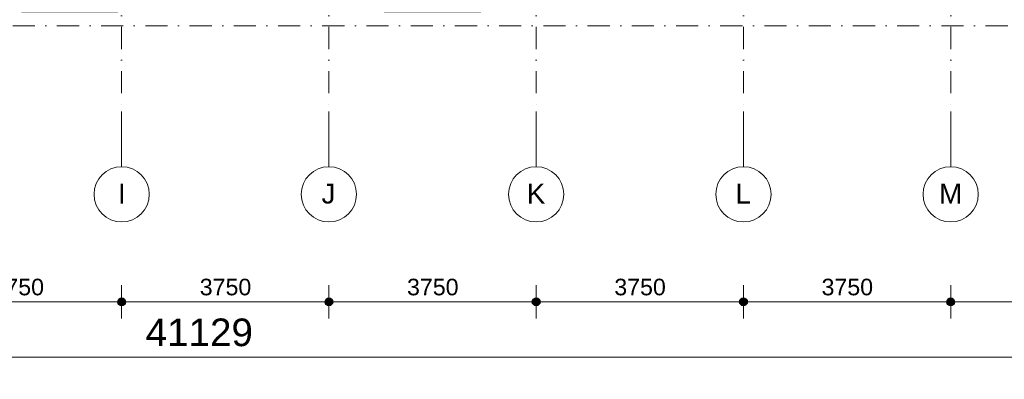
# Model space of a CAD drawing. Header units: millimetres. Extents: x 1557 to 319405, y -11609 to 73584.
# Tile 29 of 103: x 208792 to 226607, y -11609 to -5104. Entities that reach past the tile are written whole.
import ezdxf

# ---------------------------------------------------------------- set-up
doc = ezdxf.new("R2010")
doc.units = ezdxf.units.MM
doc.linetypes.add('RR_Level', pattern=[800, 400, -200, 0, -200])
for name, color, linetype, lineweight in [('A-____-____-DIMS', 211, 'Continuous', 9), ('A-____-____-DIMS-200', 211, 'Continuous', 9), ('A-GLAZ-CWMG-OTLN', 51, 'Continuous', 13), ('S-GRID-____-IDEN', 1, 'Continuous', 13), ('S-GRID-____-OTLN', 1, 'Continuous', 9)]:
    doc.layers.add(name, color=color, linetype=linetype, lineweight=lineweight)
doc.styles.add('Arial', font='arial.ttf', dxfattribs={"height": 360})
doc.styles.add('Arial_2', font='arial.ttf', dxfattribs={"height": 300})
doc.styles.add('Arial_5', font='arial.ttf', dxfattribs={"height": 500})
doc.dimstyles.new('1_5mm_interne_maten_en_details', dxfattribs={"dimscale": 304.8, "dimtxt": 1.004192, "dimasz": 1.83727, "dimexe": 0.984252, "dimexo": 0.0625, "dimgap": 0.098425, "dimtad": 1, "dimdec": 0, "dimlfac": 304.8, "dimzin": 0, "dimdsep": 46, "dimtxsty": 'Arial_2', "dimblk1": 'DOTSMALL', "dimblk2": 'DOTSMALL', "dimsah": 1, "dimcen": 0.09, "dimdle": 1.181102, "dimazin": 0, "dimtfac": 1, "dimtdec": 4, "dimtix": 1, "dimtmove": 0, "dimatfit": 3, "dimfxl": 0.003229, "dimfxlon": 1, "dimtvp": 1, "dimtfill": 1, "dimtolj": 1, "dimtzin": 0, "dimlwd": 13, "dimlwe": 13, "dimarcsym": 2})
doc.dimstyles.new('2_5mm_totaalmaatvoering', dxfattribs={"dimscale": 304.8, "dimtxt": 1.673654, "dimasz": 1.83727, "dimexe": 1.312336, "dimexo": 0.0625, "dimgap": 0.164042, "dimtad": 1, "dimdec": 0, "dimlfac": 304.8, "dimzin": 0, "dimdsep": 46, "dimtxsty": 'Arial_5', "dimblk1": 'DOTSMALL', "dimblk2": 'DOTSMALL', "dimsah": 1, "dimcen": 0.09, "dimdle": 1.64042, "dimazin": 0, "dimtfac": 1, "dimtdec": 4, "dimtix": 1, "dimtmove": 0, "dimatfit": 3, "dimfxl": 0.004306, "dimfxlon": 1, "dimtvp": 1, "dimtfill": 1, "dimtolj": 1, "dimtzin": 0, "dimlwd": 13, "dimlwe": 13, "dimarcsym": 2})

# ---------------------------------------------------------------- blocks, each defined once
blk = doc.blocks.new('Rectangular Mullion - 65 x 114mm-464001-plot_V0 Copy 1')
at = {"layer": 'A-GLAZ-CWMG-OTLN', "color": 170, "lineweight": 9}
for p, q in [((65863, -3007), (66322, -1324)), ((65973, -3037), (66432, -1354))]:
    blk.add_line(p, q, dxfattribs=at)
blk = doc.blocks.new('027_Gilde - ATC_FacadeModel_rvt-2-plot_V0 Copy 1')
at = {"layer": 'A-GLAZ-CWMG-OTLN', "color": 210, "lineweight": 18}
for p, rotation in [((27294, 59482), 285.262668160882), ((33857, 59482), 285.2626681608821)]:
    blk.add_blockref('Rectangular Mullion - 65 x 114mm-464001-plot_V0 Copy 1', p, dxfattribs=dict(at, rotation=rotation))
blk = doc.blocks.new('Grid - r_2_5mm-300571-plot_V0 Copy 1')
at = {"layer": 'S-GRID-____-IDEN'}
blk.add_circle((0, 0), 2.5, dxfattribs=at)
blk = doc.blocks.new('DIMBLOCK17-plot_V0 Copy 1')
at = {"layer": 'A-____-____-DIMS-200', "lineweight": 25}
h = blk.add_hatch(color=256, dxfattribs=at)
edge = h.paths.add_edge_path()
edge.add_arc((206887, -10209), 70, 0, 360)
h = blk.add_hatch(color=256, dxfattribs=at)
edge = h.paths.add_edge_path()
edge.add_arc((210637, -10209), 70, 0, 360)
at = {"layer": 'A-____-____-DIMS-200', "lineweight": 13}
for p, q in [((206887, -9909), (206887, -10509)), ((206887, -10209), (206887, -9909)), ((210637, -9909), (210637, -10509)), ((210637, -10209), (210637, -9909)), ((206887, -10209), (210637, -10209))]:
    blk.add_line(p, q, dxfattribs=at)
at = {"layer": 'A-____-____-DIMS-200', "lineweight": 25}
for centre in [(206887, -10209), (210637, -10209)]:
    blk.add_circle(centre, 70, dxfattribs=at)
at = {"layer": 'A-____-____-DIMS-200', "color": 0, "lineweight": 13, "insert": (208300, -9790), "char_height": 300, "width": 1107.53, "attachment_point": 1, "line_spacing_factor": 0.941778, "style": 'Arial_2', "bg_fill": 3, "box_fill_scale": 1.25, "bg_fill_color": 256, "bg_fill_true_color": 13158600, "bg_fill_transparency": 0}
blk.add_mtext('3750', dxfattribs=at)
blk = doc.blocks.new('_DotSmall')
at = {"color": 0, "linetype": 'ByBlock', "const_width": 0.5}
blk.add_lwpolyline([(-0.0625, 0, 1), (0.0625, 0, 1)], format="xyb", close=True, dxfattribs=at)
blk = doc.blocks.new('DIMBLOCK18-plot_V0 Copy 1')
at = {"layer": 'A-____-____-DIMS-200', "lineweight": 25}
h = blk.add_hatch(color=256, dxfattribs=at)
edge = h.paths.add_edge_path()
edge.add_arc((210637, -10209), 70, 0, 360)
h = blk.add_hatch(color=256, dxfattribs=at)
edge = h.paths.add_edge_path()
edge.add_arc((214387, -10209), 70, 0, 360)
at = {"layer": 'A-____-____-DIMS-200', "lineweight": 13}
for p, q in [((210637, -9909), (210637, -10509)), ((210637, -10209), (210637, -9909)), ((214387, -9909), (214387, -10509)), ((214387, -10209), (214387, -9909)), ((210637, -10209), (214387, -10209))]:
    blk.add_line(p, q, dxfattribs=at)
at = {"layer": 'A-____-____-DIMS-200', "lineweight": 25}
for centre in [(210637, -10209), (214387, -10209)]:
    blk.add_circle(centre, 70, dxfattribs=at)
at = {"layer": 'A-____-____-DIMS-200', "color": 0, "lineweight": 13, "insert": (212050, -9790), "char_height": 300, "width": 1107.53, "attachment_point": 1, "line_spacing_factor": 0.941778, "style": 'Arial_2', "bg_fill": 3, "box_fill_scale": 1.25, "bg_fill_color": 256, "bg_fill_true_color": 13158600, "bg_fill_transparency": 0}
blk.add_mtext('3750', dxfattribs=at)
blk = doc.blocks.new('DIMBLOCK19-plot_V0 Copy 1')
at = {"layer": 'A-____-____-DIMS-200', "lineweight": 25}
h = blk.add_hatch(color=256, dxfattribs=at)
edge = h.paths.add_edge_path()
edge.add_arc((214387, -10209), 70, 0, 360)
h = blk.add_hatch(color=256, dxfattribs=at)
edge = h.paths.add_edge_path()
edge.add_arc((218137, -10209), 70, 0, 360)
at = {"layer": 'A-____-____-DIMS-200', "lineweight": 13}
for p, q in [((214387, -9909), (214387, -10509)), ((214387, -10209), (214387, -9909)), ((218137, -9909), (218137, -10509)), ((218137, -10209), (218137, -9909)), ((214387, -10209), (218137, -10209))]:
    blk.add_line(p, q, dxfattribs=at)
at = {"layer": 'A-____-____-DIMS-200', "lineweight": 25}
for centre in [(214387, -10209), (218137, -10209)]:
    blk.add_circle(centre, 70, dxfattribs=at)
at = {"layer": 'A-____-____-DIMS-200', "color": 0, "lineweight": 13, "insert": (215800, -9790), "char_height": 300, "width": 1107.53, "attachment_point": 1, "line_spacing_factor": 0.941778, "style": 'Arial_2', "bg_fill": 3, "box_fill_scale": 1.25, "bg_fill_color": 256, "bg_fill_true_color": 13158600, "bg_fill_transparency": 0}
blk.add_mtext('3750', dxfattribs=at)
blk = doc.blocks.new('DIMBLOCK20-plot_V0 Copy 1')
at = {"layer": 'A-____-____-DIMS-200', "lineweight": 25}
h = blk.add_hatch(color=256, dxfattribs=at)
edge = h.paths.add_edge_path()
edge.add_arc((218137, -10209), 70, 0, 360)
h = blk.add_hatch(color=256, dxfattribs=at)
edge = h.paths.add_edge_path()
edge.add_arc((221887, -10209), 70, 0, 360)
at = {"layer": 'A-____-____-DIMS-200', "lineweight": 13}
for p, q in [((218137, -9909), (218137, -10509)), ((218137, -10209), (218137, -9909)), ((221887, -9909), (221887, -10509)), ((221887, -10209), (221887, -9909)), ((218137, -10209), (221887, -10209))]:
    blk.add_line(p, q, dxfattribs=at)
at = {"layer": 'A-____-____-DIMS-200', "lineweight": 25}
for centre in [(218137, -10209), (221887, -10209)]:
    blk.add_circle(centre, 70, dxfattribs=at)
at = {"layer": 'A-____-____-DIMS-200', "color": 0, "lineweight": 13, "insert": (219550, -9790), "char_height": 300, "width": 1107.53, "attachment_point": 1, "line_spacing_factor": 0.941778, "style": 'Arial_2', "bg_fill": 3, "box_fill_scale": 1.25, "bg_fill_color": 256, "bg_fill_true_color": 13158600, "bg_fill_transparency": 0}
blk.add_mtext('3750', dxfattribs=at)
blk = doc.blocks.new('DIMBLOCK21-plot_V0 Copy 1')
at = {"layer": 'A-____-____-DIMS-200', "lineweight": 25}
h = blk.add_hatch(color=256, dxfattribs=at)
edge = h.paths.add_edge_path()
edge.add_arc((221887, -10209), 70, 0, 360)
h = blk.add_hatch(color=256, dxfattribs=at)
edge = h.paths.add_edge_path()
edge.add_arc((225637, -10209), 70, 0, 360)
at = {"layer": 'A-____-____-DIMS-200', "lineweight": 13}
for p, q in [((221887, -9909), (221887, -10509)), ((221887, -10209), (221887, -9909)), ((225637, -9909), (225637, -10509)), ((225637, -10209), (225637, -9909)), ((221887, -10209), (225637, -10209))]:
    blk.add_line(p, q, dxfattribs=at)
at = {"layer": 'A-____-____-DIMS-200', "lineweight": 25}
for centre in [(221887, -10209), (225637, -10209)]:
    blk.add_circle(centre, 70, dxfattribs=at)
at = {"layer": 'A-____-____-DIMS-200', "color": 0, "lineweight": 13, "insert": (223300, -9790), "char_height": 300, "width": 1107.53, "attachment_point": 1, "line_spacing_factor": 0.941778, "style": 'Arial_2', "bg_fill": 3, "box_fill_scale": 1.25, "bg_fill_color": 256, "bg_fill_true_color": 13158600, "bg_fill_transparency": 0}
blk.add_mtext('3750', dxfattribs=at)
blk = doc.blocks.new('DIMBLOCK22-plot_V0 Copy 1')
at = {"layer": 'A-____-____-DIMS-200', "lineweight": 25}
h = blk.add_hatch(color=256, dxfattribs=at)
edge = h.paths.add_edge_path()
edge.add_arc((225637, -10209), 70, 0, 360)
h = blk.add_hatch(color=256, dxfattribs=at)
edge = h.paths.add_edge_path()
edge.add_arc((229387, -10209), 70, 0, 360)
at = {"layer": 'A-____-____-DIMS-200', "lineweight": 13}
for p, q in [((225637, -9909), (225637, -10509)), ((225637, -10209), (225637, -9909)), ((229387, -9909), (229387, -10509)), ((229387, -10209), (229387, -9909)), ((225637, -10209), (229387, -10209))]:
    blk.add_line(p, q, dxfattribs=at)
at = {"layer": 'A-____-____-DIMS-200', "lineweight": 25}
for centre in [(225637, -10209), (229387, -10209)]:
    blk.add_circle(centre, 70, dxfattribs=at)
at = {"layer": 'A-____-____-DIMS-200', "color": 0, "lineweight": 13, "insert": (227050, -9790), "char_height": 300, "width": 1107.53, "attachment_point": 1, "line_spacing_factor": 0.941778, "style": 'Arial_2', "bg_fill": 3, "box_fill_scale": 1.25, "bg_fill_color": 256, "bg_fill_true_color": 13158600, "bg_fill_transparency": 0}
blk.add_mtext('3750', dxfattribs=at)
blk = doc.blocks.new('DIMBLOCK86-plot_V0 Copy 1')
at = {"layer": 'A-____-____-DIMS-200', "lineweight": 25}
h = blk.add_hatch(color=256, dxfattribs=at)
edge = h.paths.add_edge_path()
edge.add_arc((191467, -11209), 70, 0, 360)
h = blk.add_hatch(color=256, dxfattribs=at)
edge = h.paths.add_edge_path()
edge.add_arc((232596, -11209), 70, 0, 360)
at = {"layer": 'A-____-____-DIMS-200', "lineweight": 13}
for p, q in [((191467, -10809), (191467, -11609)), ((191467, -11209), (191467, -10809)), ((232596, -10809), (232596, -11609)), ((232596, -11209), (232596, -10809)), ((191467, -11209), (232596, -11209))]:
    blk.add_line(p, q, dxfattribs=at)
at = {"layer": 'A-____-____-DIMS-200', "lineweight": 25}
for centre in [(191467, -11209), (232596, -11209)]:
    blk.add_circle(centre, 70, dxfattribs=at)
at = {"layer": 'A-____-____-DIMS-200', "color": 0, "lineweight": 13, "insert": (211070, -10510), "char_height": 500, "width": 2307.36, "attachment_point": 1, "line_spacing_factor": 0.941778, "style": 'Arial_5', "bg_fill": 3, "box_fill_scale": 1.25, "bg_fill_color": 256, "bg_fill_true_color": 13158600, "bg_fill_transparency": 0}
blk.add_mtext('41129', dxfattribs=at)

msp = doc.modelspace()

# ---------------------------------------------------------------- linework, layer by layer
at = {"layer": 'S-GRID-____-OTLN', "linetype": 'RR_Level'}
for p, q in [((210636.5119, 70774.2271), (210636.5119, -6763.3674)), ((214386.5119, 70774.2271), (214386.5119, -6763.3674)), ((218136.5119, 70774.2271), (218136.5119, -6763.3674)), ((221886.5119, 70774.2271), (221886.5119, -6763.3674)), ((225636.5119, 70774.2271), (225636.5119, -6763.3674)), ((167060.7094, -5213.2034), (245433.2051, -5213.2034))]:
    msp.add_line(p, q, dxfattribs=at)
at = {"layer": 'S-GRID-____-OTLN'}
for p, q in [((210636.5119, -6763.3674), (210636.5119, -7763.3674)), ((214386.5119, -6763.3674), (214386.5119, -7763.3674)), ((218136.5119, -6763.3674), (218136.5119, -7763.3674)), ((221886.5119, -6763.3674), (221886.5119, -7763.3674)), ((225636.5119, -6763.3674), (225636.5119, -7763.3674))]:
    msp.add_line(p, q, dxfattribs=at)

# ---------------------------------------------------------------- block references
at = {"lineweight": 5}
msp.add_blockref('027_Gilde - ATC_FacadeModel_rvt-2-plot_V0 Copy 1', (167095.0285, 0), dxfattribs=at)
at = {"layer": 'S-GRID-____-IDEN', "xscale": 199.9999999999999, "yscale": 199.9999999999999, "zscale": 199.9999999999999, "rotation": 180}
for p in [(210636.5119, -8263.3674), (214386.5119, -8263.3674), (218136.5119, -8263.3674), (221886.5119, -8263.3674), (225636.5119, -8263.3674)]:
    msp.add_blockref('Grid - r_2_5mm-300571-plot_V0 Copy 1', p, dxfattribs=at)

# ---------------------------------------------------------------- texts
at = {"layer": 'S-GRID-____-IDEN', "lineweight": 9, "char_height": 360, "attachment_point": 1, "style": 'Arial'}
for s, insert, width in [('I', (210570.756, -8070), 144.30375), ('J', (214253.756, -8070), 304.64125), ('K', (217964.756, -8070), 400.84375), ('L', (221740.756, -8070), 336.70875), ('M', (225424.756, -8070), 497.04625)]:
    msp.add_mtext(s, dxfattribs=dict(at, insert=insert, width=width))

# ---------------------------------------------------------------- dimensions: what is measured, and where the dimension line sits
at = {"layer": 'A-____-____-DIMS', "lineweight": 13}
dim = msp.add_linear_dim(base=(210636.5119, -10209.4529), p1=(206886.5119, -9909.4529), p2=(210636.5119, -9909.4529), dimstyle='1_5mm_interne_maten_en_details', override={"dimpost": '<>', "dimfxl": 3750}, dxfattribs=at)
dim.commit()
dim.dimension.update_dxf_attribs({"geometry": 'DIMBLOCK17-plot_V0 Copy 1', "text_midpoint": (208761.5119, -10026.1787)})

# ---------------------------------------------------------------- next in the draw order: dimensions: what is measured, and where the dimension line sits
dim = msp.add_linear_dim(base=(214386.5119, -10209.4529), p1=(210636.5119, -9909.4529), p2=(214386.5119, -9909.4529), dimstyle='1_5mm_interne_maten_en_details', override={"dimpost": '<>', "dimfxl": 3750}, dxfattribs=at)
dim.commit()
dim.dimension.update_dxf_attribs({"geometry": 'DIMBLOCK18-plot_V0 Copy 1', "text_midpoint": (212511.5119, -10026.1787)})

# ---------------------------------------------------------------- next in the draw order: dimensions: what is measured, and where the dimension line sits
dim = msp.add_linear_dim(base=(218136.5119, -10209.4529), p1=(214386.5119, -9909.4529), p2=(218136.5119, -9909.4529), dimstyle='1_5mm_interne_maten_en_details', override={"dimpost": '<>', "dimfxl": 3750}, dxfattribs=at)
dim.commit()
dim.dimension.update_dxf_attribs({"geometry": 'DIMBLOCK19-plot_V0 Copy 1', "text_midpoint": (216261.5119, -10026.1787)})

# ---------------------------------------------------------------- next in the draw order: dimensions: what is measured, and where the dimension line sits
dim = msp.add_linear_dim(base=(221886.5119, -10209.4529), p1=(218136.5119, -9909.4529), p2=(221886.5119, -9909.4529), dimstyle='1_5mm_interne_maten_en_details', override={"dimpost": '<>', "dimfxl": 3750}, dxfattribs=at)
dim.commit()
dim.dimension.update_dxf_attribs({"geometry": 'DIMBLOCK20-plot_V0 Copy 1', "text_midpoint": (220011.5119, -10026.1787)})

# ---------------------------------------------------------------- next in the draw order: dimensions: what is measured, and where the dimension line sits
dim = msp.add_linear_dim(base=(225636.5119, -10209.4529), p1=(221886.5119, -9909.4529), p2=(225636.5119, -9909.4529), dimstyle='1_5mm_interne_maten_en_details', override={"dimpost": '<>', "dimfxl": 3750}, dxfattribs=at)
dim.commit()
dim.dimension.update_dxf_attribs({"geometry": 'DIMBLOCK21-plot_V0 Copy 1', "text_midpoint": (223761.5119, -10026.1787)})

# ---------------------------------------------------------------- next in the draw order: dimensions: what is measured, and where the dimension line sits
dim = msp.add_linear_dim(base=(229386.5119, -10209.4529), p1=(225636.5119, -9909.4529), p2=(229386.5119, -9909.4529), dimstyle='1_5mm_interne_maten_en_details', override={"dimpost": '<>', "dimfxl": 3750}, dxfattribs=at)
dim.commit()
dim.dimension.update_dxf_attribs({"geometry": 'DIMBLOCK22-plot_V0 Copy 1', "text_midpoint": (227511.5119, -10026.1787)})

# ---------------------------------------------------------------- next in the draw order: dimensions: what is measured, and where the dimension line sits
dim = msp.add_linear_dim(base=(232595.7789, -11209.4529), p1=(191466.5119, -10809.4529), p2=(232595.7789, -10809.4529), dimstyle='2_5mm_totaalmaatvoering', override={"dimpost": '<>', "dimfxl": 41129.267026}, dxfattribs=at)
dim.commit()
dim.dimension.update_dxf_attribs({"geometry": 'DIMBLOCK86-plot_V0 Copy 1', "text_midpoint": (212031.1454, -10903.9959)})

doc.saveas('drawing.dxf')
